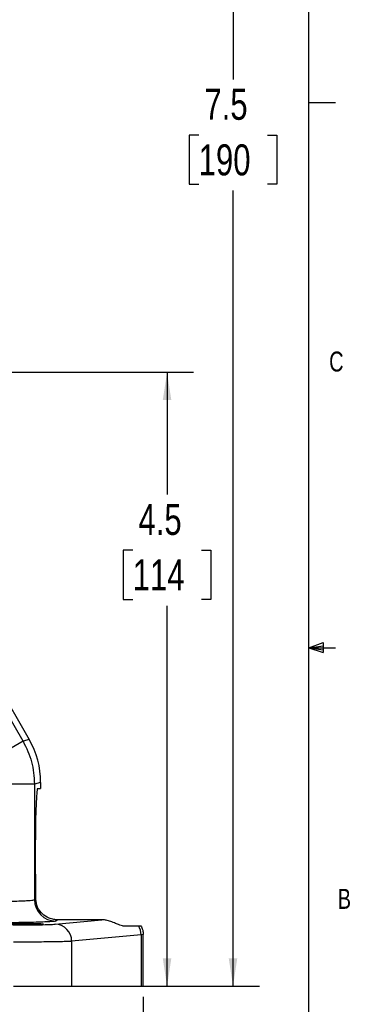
# Model space of a CAD drawing. Header units: inches. Extents: x 0.4 to 16.6, y 0.2 to 10.8.
# Tile 15 of 16: x 15 to 16.6, y 3.8 to 8.5. Entities that reach past the tile are written whole.
import ezdxf

# ---------------------------------------------------------------- set-up
doc = ezdxf.new("R2010")
doc.units = ezdxf.units.IN
doc.header["$MEASUREMENT"] = 0
doc.layers.add('BORDER', color=7, linetype='Continuous', lineweight=25)
doc.layers.add('SLD-0', color=7, linetype='Continuous', lineweight=25)
doc.styles.add('SLDTEXTSTYLE0', font='TXT', dxfattribs={"width": 0.75})
doc.dimstyles.new('SLDDIMSTYLE0', dxfattribs={"dimtxt": 0.145833, "dimasz": 0.13, "dimexe": 0, "dimexo": 0.0625, "dimgap": 0.036458, "dimtad": 0, "dimtih": 1, "dimtoh": 1, "dimdec": 1, "dimlfac": 1.55, "dimrnd": 1e-09, "dimzin": 12, "dimdsep": 46, "dimtxsty": 'SLDTEXTSTYLE0', "dimsah": 1, "dimcen": 0.09, "dimadec": 0, "dimazin": 3, "dimtfac": 1, "dimtdec": 1, "dimtofl": 0, "dimtmove": 0, "dimatfit": 3, "dimfxl": 0, "dimfrac": 2, "dimtolj": 1, "dimtzin": 12, "dimarcsym": 0})

# ---------------------------------------------------------------- blocks, each defined once
blk = doc.blocks.new('_D')
at = {"layer": 'SLD-0'}
for p, q in [((13.7137, 8.74), (16.1437, 8.74)), ((16.0187, 8.74), (16.0187, 8.1843)), ((15.8571, 7.923), (15.8127, 7.923)), ((15.8127, 7.923), (15.8127, 7.6913)), ((16.1803, 7.923), (16.2247, 7.923)), ((16.2247, 7.923), (16.2247, 7.6913)), ((15.8127, 7.6913), (15.8571, 7.6913)), ((16.2247, 7.6913), (16.1803, 7.6913)), ((16.0187, 3.9221), (16.0187, 7.6617)), ((15.3092, 3.9221), (16.1437, 3.9221))]:
    blk.add_line(p, q, dxfattribs=at)
for points in [[(16.0187, 8.74), (15.9987, 8.61), (16.0387, 8.61)], [(16.0187, 3.9221), (16.0387, 4.0521), (15.9987, 4.0521)]]:
    blk.add_solid(points, dxfattribs=at)
at = {"layer": 'SLD-0', "char_height": 0.14583, "attachment_point": 1, "style": 'SLDTEXTSTYLE0'}
for s, insert in [('7.5', (15.8841, 8.1406)), ('190', (15.8571, 7.8793))]:
    blk.add_mtext(s, dxfattribs=dict(at, insert=insert))
blk = doc.blocks.new('_D_2')
at = {"layer": 'SLD-0'}
for p, q in [((13.0584, 4.0202), (13.0584, 3.3336)), ((15.5962, 3.8721), (15.5962, 3.3336)), ((13.0584, 3.4586), (14.1172, 3.4586)), ((14.2893, 3.4586), (14.2449, 3.4586)), ((14.2449, 3.4586), (14.2449, 3.2268)), ((14.6125, 3.4586), (14.6569, 3.4586)), ((14.6569, 3.4586), (14.6569, 3.2268)), ((15.5962, 3.4586), (14.7846, 3.4586)), ((14.2449, 3.2268), (14.2893, 3.2268)), ((14.6569, 3.2268), (14.6125, 3.2268))]:
    blk.add_line(p, q, dxfattribs=at)
for points in [[(13.0584, 3.4586), (13.1884, 3.4386), (13.1884, 3.4786)], [(15.5962, 3.4586), (15.4662, 3.4786), (15.4662, 3.4386)]]:
    blk.add_solid(points, dxfattribs=at)
at = {"layer": 'SLD-0', "char_height": 0.14583, "attachment_point": 1, "style": 'SLDTEXTSTYLE0'}
for s, insert in [('3.9', (14.3163, 3.6761)), ('100', (14.2893, 3.4148))]:
    blk.add_mtext(s, dxfattribs=dict(at, insert=insert))
blk = doc.blocks.new('_D_3')
at = {"layer": 'SLD-0'}
for p, q in [((13.1084, 6.8077), (15.8332, 6.8077)), ((15.7082, 6.8077), (15.7082, 6.2328)), ((15.5466, 5.9715), (15.5022, 5.9715)), ((15.5022, 5.9715), (15.5022, 5.7398)), ((15.8699, 5.9715), (15.9142, 5.9715)), ((15.9142, 5.9715), (15.9142, 5.7398)), ((15.5022, 5.7398), (15.5466, 5.7398)), ((15.9142, 5.7398), (15.8699, 5.7398)), ((15.7082, 3.9221), (15.7082, 5.7102)), ((15.3092, 3.9221), (15.8332, 3.9221))]:
    blk.add_line(p, q, dxfattribs=at)
for points in [[(15.7082, 6.8077), (15.6882, 6.6777), (15.7282, 6.6777)], [(15.7082, 3.9221), (15.7282, 4.0521), (15.6882, 4.0521)]]:
    blk.add_solid(points, dxfattribs=at)
at = {"layer": 'SLD-0', "char_height": 0.14583, "attachment_point": 1, "style": 'SLDTEXTSTYLE0'}
for s, insert in [('4.5', (15.5736, 6.189)), ('114', (15.5466, 5.9278))]:
    blk.add_mtext(s, dxfattribs=dict(at, insert=insert))

msp = doc.modelspace()

# ---------------------------------------------------------------- linework, layer by layer
at = {"color": 7, "linetype": 'Continuous', "lineweight": 25}
for p, q in [((15.0303, 5.0736), (14.8286, 5.423)), ((14.8603, 5.4261), (15.0593, 5.0814)), ((15.0303, 5.0736), (14.821, 4.9528)), ((15.0593, 5.0814), (15.0303, 5.0736)), ((15.0843, 4.8722), (14.8425, 4.8722)), ((15.1132, 4.88), (15.0843, 4.8722)), ((15.0843, 4.8722), (15.0843, 4.3285)), ((15.1132, 4.88), (15.1132, 4.8511)), ((15.099, 4.8511), (15.1132, 4.8511)), ((15.0884, 4.4479), (15.0884, 4.6092)), ((15.0843, 4.3285), (15.0897, 4.3318)), ((15.1816, 4.2133), (15.4013, 4.2339)), ((15.1947, 4.2339), (15.1848, 4.2279)), ((15.4013, 4.2339), (15.1947, 4.2339)), ((15.4984, 4.206), (15.5736, 4.206)), ((15.5857, 4.1632), (15.2592, 4.1327)), ((15.2592, 4.1327), (15.2592, 3.9221)), ((15.5962, 4.1647), (15.5857, 4.1632)), ((15.5857, 4.1632), (15.5857, 3.9221)), ((15.5962, 3.9221), (15.5962, 4.1649)), ((14.9858, 3.9221), (15.2592, 3.9221)), ((15.2592, 3.9221), (15.5857, 3.9221)), ((15.5857, 3.9221), (15.5962, 3.9221))]:
    msp.add_line(p, q, dxfattribs=at)
for centre, radius, start, end in [((15.185, 4.3286), 0.1007, 180.0591, 269.9059), ((15.1794, 4.1335), 0.0798, 359.4236, 88.4406), ((15.5024, 4.1627), 0.0833, 0.3487, 31.2813)]:
    msp.add_arc(centre, radius, start, end, dxfattribs=at)
for centre, major_axis, ratio, start_param, end_param in [((14.7096, 4.8798), (0.3899, 0.1045), 0.99898, 6.021641, 6.54473), ((15.099, 4.6092), (0, 0.2419), 0.043661, 0, 1.570796), ((15.099, 4.4479), (0, 0.2419), 0.043661, 1.570796, 2.071341)]:
    msp.add_ellipse(centre, major_axis=major_axis, ratio=ratio, start_param=start_param, end_param=end_param, dxfattribs=at)
msp.add_ellipse((14.9888, 4.2144), major_axis=(0.1361, 0), ratio=0.026186, dxfattribs=at)
msp.add_open_spline([(15.0303, 5.0736), (15.0459, 5.0418), (15.0771, 4.9782), (15.0819, 4.9076), (15.0843, 4.8722)], degree=3, dxfattribs=at)
for points, knots in [([(14.8425, 4.3199), (14.8573, 4.32), (14.8873, 4.32), (14.9314, 4.3205), (14.9733, 4.3213), (15.0042, 4.3222), (15.0257, 4.323), (15.0402, 4.3237), (15.0534, 4.3245), (15.0666, 4.3255), (15.0795, 4.3268), (15.0825, 4.3279), (15.0843, 4.3285)], [0, 0, 0, 0, 0.120101, 0.243423, 0.369968, 0.499743, 0.560041, 0.623423, 0.689889, 0.759437, 0.863804, 1, 1, 1, 1]), ([(15.1947, 4.2339), (15.1883, 4.2342), (15.1732, 4.2351), (15.1469, 4.2434), (15.12, 4.261), (15.0962, 4.2907), (15.0919, 4.3182), (15.0897, 4.3318)], [0, 0, 0, 0, 0.1010684, 0.2398809, 0.4839921, 0.746038, 1, 1, 1, 1]), ([(15.1848, 4.2279), (15.1829, 4.2274), (15.1789, 4.2263), (15.1581, 4.2247), (15.1255, 4.2231), (15.081, 4.2218), (15.0271, 4.2207), (14.9671, 4.2199), (14.9049, 4.2194), (14.8629, 4.2194), (14.8425, 4.2193)], [0, 0, 0, 0, 0.117003, 0.240615, 0.369057, 0.500054, 0.631042, 0.759459, 0.883036, 1, 1, 1, 1]), ([(14.9858, 4.2094), (15.0072, 4.2094), (15.0512, 4.2095), (15.1107, 4.2104), (15.1582, 4.2117), (15.1739, 4.2127), (15.1816, 4.2133)], [0, 0, 0, 0, 0.243268, 0.499953, 0.756665, 1, 1, 1, 1]), ([(15.4984, 4.206), (15.4905, 4.2078), (15.4784, 4.2106), (15.4515, 4.2233), (15.4297, 4.2305), (15.4127, 4.2336), (15.404, 4.2338), (15.4013, 4.2339)], [0, 0, 0, 0, 0.437339, 0.667102, 0.837046, 0.950512, 1, 1, 1, 1]), ([(15.5736, 4.206), (15.5756, 4.206), (15.5799, 4.206), (15.5837, 4.206), (15.5844, 4.206), (15.5848, 4.206)], [0, 0, 0, 0, 0.311383, 0.654131, 1, 1, 1, 1]), ([(15.5848, 4.206), (15.5882, 4.1992), (15.5947, 4.1862), (15.5957, 4.1717), (15.5962, 4.1647)], [0, 0, 0, 0, 0.517869, 1, 1, 1, 1]), ([(15.2592, 4.1327), (15.2537, 4.1324), (15.2431, 4.1318), (15.2205, 4.1311), (15.1984, 4.1306), (15.1785, 4.1302), (15.1406, 4.1296), (15.0774, 4.1289), (15.016, 4.1288), (14.9858, 4.1288)], [0, 0, 0, 0, 0.140209, 0.270412, 0.3517, 0.42853, 0.500902, 0.754988, 1, 1, 1, 1])]:
    msp.add_open_spline(points, degree=3, knots=knots, dxfattribs=at)
at = {"layer": 'BORDER'}
for p, q in [((16.3763, 0.3921), (16.3763, 10.6421)), ((16.3763, 8.0753), (16.5013, 8.0753)), ((16.3763, 5.5128), (16.4434, 5.5368)), ((16.3763, 5.5128), (16.4434, 5.5218)), ((16.3763, 5.5128), (16.5013, 5.5128)), ((16.3763, 5.5128), (16.4434, 5.4902)), ((16.3763, 5.5128), (16.4434, 5.5025)), ((16.4434, 5.5368), (16.4434, 5.4902))]:
    msp.add_line(p, q, dxfattribs=at)

# ---------------------------------------------------------------- texts
at = {"color": 7, "linetype": 'Continuous', "lineweight": 0, "char_height": 0.0937, "attachment_point": 1, "style": 'SLDTEXTSTYLE0'}
for s, insert in [('C', (16.4712, 6.9051)), ('B', (16.5115, 4.3791))]:
    msp.add_mtext(s, dxfattribs=dict(at, insert=insert))

# ---------------------------------------------------------------- dimensions: what is measured, and where the dimension line sits
at = {"layer": 'SLD-0'}
for base, p1, p2, picture, middle in [((16.0187, 3.9221), (13.6637, 8.74), (15.2592, 3.9221), '_D', (16.0187, 7.923)), ((15.7082, 6.8077), (15.2592, 3.9221), (13.0584, 6.8077), '_D_3', (15.7082, 5.9715))]:
    dim = msp.add_linear_dim(base=base, p1=p1, p2=p2, angle=90, dimstyle='SLDDIMSTYLE0', dxfattribs=at)
    dim.commit()
    dim.dimension.update_dxf_attribs({"geometry": picture, "text_midpoint": middle, "dimtype": 160})
dim = msp.add_linear_dim(base=(15.5962, 3.4586), p1=(13.0584, 4.0702), p2=(15.5962, 3.9221), dimstyle='SLDDIMSTYLE0', dxfattribs=at)
dim.commit()
dim.dimension.update_dxf_attribs({"geometry": '_D_2', "text_midpoint": (14.4509, 3.4586), "dimtype": 160})

doc.saveas('drawing.dxf')
